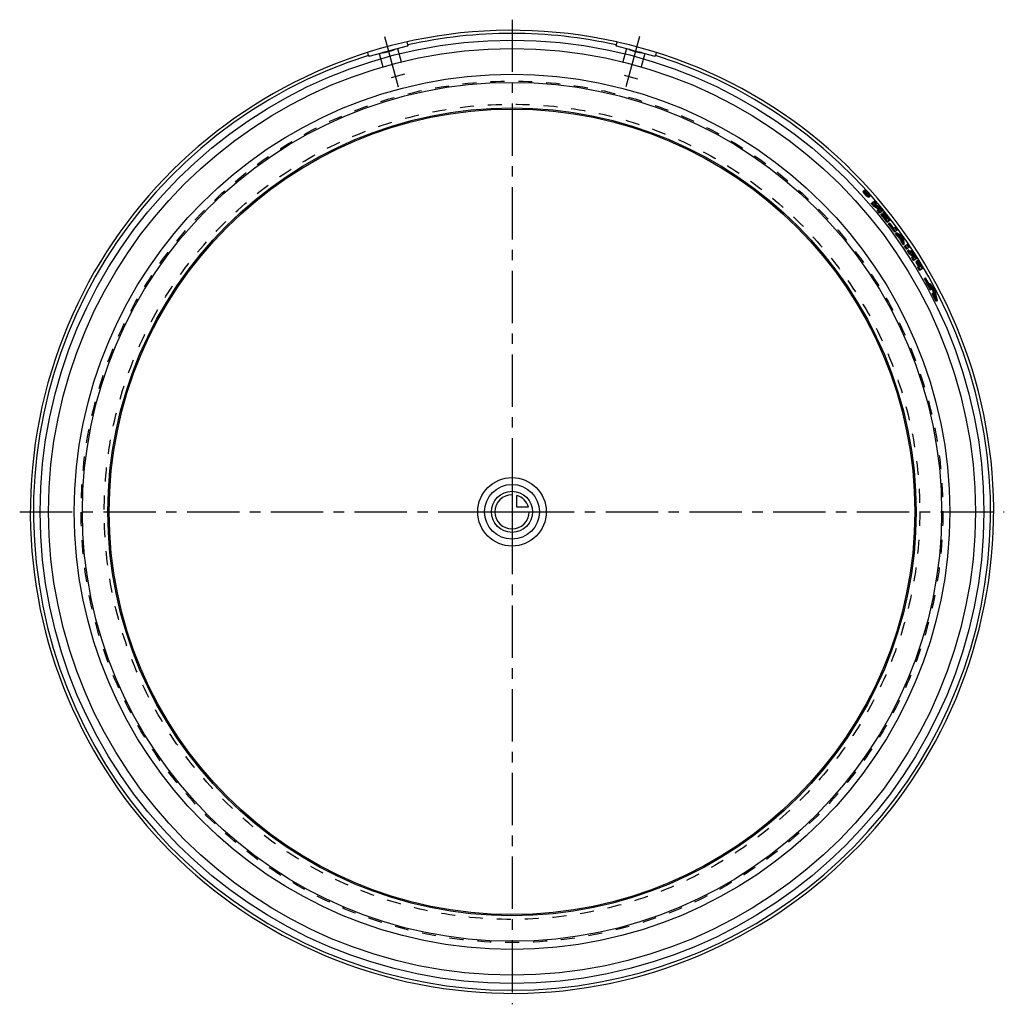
# Model space of a CAD drawing. Header units: millimetres. Extents: x 270 to 730, y 270 to 730.
import ezdxf

# ---------------------------------------------------------------- set-up
doc = ezdxf.new("R2010")
doc.units = ezdxf.units.MM
doc.header["$LTSCALE"] = 65.185185
doc.linetypes.add('CENTER', pattern=[0.6, 0.375, -0.075, 0.075, -0.075])
doc.linetypes.add('HIDDEN', pattern=[0.2, 0.1, -0.1])
for name, color, linetype in [('ACHSEN_S', 7, 'CONTINUOUS'), ('DEFAULT_2', 8, 'HIDDEN'), ('KONST.EL_MIT_GEO', 7, 'CONTINUOUS'), ('KURVEN', 7, 'CONTINUOUS')]:
    doc.layers.add(name, color=color, linetype=linetype)

msp = doc.modelspace()

# ---------------------------------------------------------------- linework, layer by layer
at = {"layer": 'ACHSEN_S', "color": 2, "linetype": 'CENTER'}
for p, q in [((500, 729.74), (500, 269.58)), ((270, 499.74), (730, 499.74))]:
    msp.add_line(p, q, dxfattribs=at)
at = {"layer": 'DEFAULT_2', "color": 8, "linetype": 'HIDDEN'}
for p, q in [((664.64, 649.92), (664.11, 649.43)), ((664.93, 649.61), (664.4, 649.12)), ((665.66, 648.94), (665.11, 648.43)), ((665.43, 648.8), (664.92, 648.32)), ((664.92, 648.32), (665.18, 648.28)), ((665.11, 648.11), (664.92, 648.32)), ((665.62, 648.58), (665.11, 648.11)), ((665.35, 648.07), (665.11, 648.11)), ((665.69, 648.75), (665.18, 648.28)), ((665.85, 648.73), (665.31, 648.22)), ((665.33, 647.87), (666.06, 648.54)), ((665.53, 647.66), (665.33, 647.87)), ((666, 648.68), (665.35, 648.07)), ((665.44, 647.97), (665.35, 648.07)), ((665.38, 648.1), (665.48, 648)), ((665.69, 648.75), (665.43, 648.8)), ((665.43, 648.8), (665.62, 648.58)), ((665.55, 648.07), (665.46, 648.17)), ((666.29, 648.36), (665.53, 647.66)), ((665.62, 648.58), (665.68, 648.57)), ((665.68, 648.57), (665.82, 648.55)), ((665.82, 648.55), (665.86, 648.54)), ((665.84, 648.34), (666.03, 648.13)), ((665.86, 648.54), (665.95, 648.44)), ((665.99, 648.47), (665.89, 648.58)), ((665.97, 648.64), (666.06, 648.54)), ((666.29, 648.36), (666, 648.68)), ((666.82, 647.5), (666.32, 647.05)), ((667.1, 647.18), (666.6, 646.73)), ((667.84, 643.87), (669.3, 645.15)), ((670.4, 643.86), (668.95, 642.6)), ((670.68, 640.58), (672.12, 641.79)), ((671.13, 640.95), (671.31, 640.74)), ((671.31, 640.74), (671.48, 640.52)), ((671.54, 641.55), (671.7, 641.44)), ((673.2, 640.48), (671.76, 639.28)), ((673.07, 639.27), (673.74, 639.82)), ((672.29, 638.63), (672.96, 639.18)), ((672.86, 638.74), (673.52, 639.28)), ((673.88, 638.36), (674.18, 637.99)), ((674.46, 636.42), (675.44, 637.2)), ((674.66, 636.57), (674.71, 636.49)), ((676.72, 636.04), (675.28, 634.91)), ((675.79, 634.25), (676.44, 634.75)), ((677.9, 631.97), (679.11, 632.88)), ((680.12, 631.51), (678.67, 630.44)), ((679.57, 630.05), (679.17, 629.76)), ((680.61, 628.61), (680.2, 628.32)), ((681, 628.42), (680.6, 628.13)), ((681.56, 628.14), (681.16, 627.86)), ((682.04, 628.84), (681.64, 628.55)), ((682.06, 627.89), (681.66, 627.61)), ((682.13, 627.34), (681.72, 627.05)), ((682.2, 626.72), (681.8, 626.43)), ((682.25, 626.28), (681.85, 626)), ((682.12, 627.43), (682.13, 627.34)), ((682.2, 626.72), (682.21, 626.64)), ((682.21, 626.64), (682.24, 626.35)), ((682.24, 626.35), (682.25, 626.28)), ((682.95, 627.56), (682.54, 627.27)), ((683.26, 624.82), (682.85, 624.54)), ((683.32, 623.84), (684.81, 624.85)), ((685.76, 623.44), (684.26, 622.44)), ((685.14, 622.01), (684.72, 621.74)), ((686.47, 621.64), (686.05, 621.36)), ((686.16, 620.45), (685.74, 620.18)), ((686.58, 620.95), (686.16, 620.68)), ((686.16, 620.45), (686.35, 620.31)), ((686.35, 620.31), (686.74, 620.03)), ((686.74, 620.03), (687.12, 619.74)), ((686.77, 618.57), (688.05, 619.38)), ((687.31, 619.59), (686.89, 619.32)), ((687.39, 620.22), (686.96, 619.95)), ((687.12, 619.74), (687.31, 619.59)), ((688.05, 619.93), (687.19, 619.39)), ((689.21, 618.09), (687.66, 617.14)), ((688.68, 616.44), (689.37, 616.87)), ((688.96, 616.95), (689.65, 617.37)), ((689.55, 614.02), (690.88, 614.81)), ((692, 613.5), (690.41, 612.57)), ((693.2, 609), (692.69, 608.72)), ((693.51, 608.62), (692.85, 608.25)), ((695.24, 606.35), (694.7, 606.06)), ((695.33, 606.3), (694.78, 606.01)), ((695.62, 605.55), (695.06, 605.26)), ((695.88, 604.29), (695.16, 603.92)), ((695.46, 603.52), (696.04, 603.82)), ((697.17, 604.2), (696.59, 603.9)), ((697.19, 603.76), (696.6, 603.46)), ((697.55, 603.49), (696.96, 603.19)), ((696.96, 602.07), (696.35, 601.77)), ((697.26, 601.67), (696.49, 601.29)), ((698.16, 599.91), (697.52, 599.6)), ((698.44, 598.96), (697.79, 598.64)), ((698, 599.84), (698.22, 599.4)), ((698.05, 600.34), (698.16, 599.91)), ((698.74, 598.66), (698.08, 598.35)), ((698.08, 598.24), (698.74, 598.56)), ((698.22, 599.4), (698.44, 598.96))]:
    msp.add_line(p, q, dxfattribs=at)
for centre, radius, start, end in [((672.73, 654.78), 9.58, 218.0518, 219.7075), ((673.46, 655.38), 10.52, 219.6931, 220.5387), ((673.81, 655.68), 10.99, 220.536, 221.2014), ((518.56, 512.49), 200.02, 42.605, 42.7263), ((673.95, 655.81), 11.17, 221.1992, 222.6509), ((673.6, 655.48), 10.69, 222.6432, 223.9353), ((672.9, 654.8), 9.72, 223.9289, 225.4782), ((660.27, 643.53), 7.78, 39.5449, 42.7083), ((671.86, 653.74), 8.23, 225.461, 227.231), ((670.53, 652.3), 6.27, 227.206, 229.3073), ((662.97, 645.59), 4.37, 33.5569, 35.8786), ((668.6, 649.98), 3.25, 232.0305, 233.5439), ((500.62, 500.16), 221.12, 40.239, 40.6767), ((518.56, 512.49), 200.17, 40.8641, 41.3492), ((500.62, 500.16), 222.43, 40.2426, 40.6806), ((518.56, 512.49), 198.86, 40.8641, 41.3492), ((562.54, 481.72), 192.89, 55.6957, 56.5182), ((562.53, 481.69), 193.46, 55.6544, 56.4767), ((550.61, 467.59), 211.86, 55.1955, 55.8919), ((550.57, 467.53), 212.47, 55.103, 55.8518), ((518.56, 512.49), 198.86, 39.612, 40.0972), ((500.62, 500.16), 221.12, 39.1095, 39.4013), ((518.56, 512.49), 200.17, 39.612, 40.0972), ((500.62, 500.16), 222.43, 39.1124, 39.5503), ((500.62, 500.16), 222.13, 38.0903, 38.8929), ((500.61, 500.16), 222.43, 37.653, 38.8935), ((518.56, 512.49), 198.86, 37.9947, 39.3694), ((518.56, 512.49), 199.16, 38.4799, 39.3694), ((500.62, 500.16), 221.12, 38.0885, 38.8907), ((518.56, 512.49), 199.37, 38.4799, 39.2885), ((500.62, 500.16), 221.42, 38.089, 38.8913), ((518.56, 512.49), 199.87, 38.4799, 39.3694), ((518.56, 512.49), 199.66, 38.4799, 39.2885), ((518.56, 512.49), 200.17, 37.9947, 39.3694), ((500.62, 500.16), 221.63, 38.5757, 38.8188), ((500.62, 500.16), 221.92, 38.0899, 38.8195), ((500.62, 500.16), 221.63, 38.0894, 38.4541), ((500.62, 500.16), 221.12, 37.651, 38.0642), ((518.56, 512.49), 198.86, 36.3775, 37.7522), ((518.56, 512.49), 199.16, 36.8627, 37.7522), ((500, 499.74), 221.87, 36.187, 37.4223), ((500, 499.74), 222.17, 36.6233, 37.4227), ((518.56, 512.49), 200.17, 36.3775, 36.8627), ((500, 499.74), 223.18, 36.1881, 36.6244), ((518.56, 512.49), 198.86, 35.6248, 36.1349), ((599.37, 462.8), 185.04, 63.6035, 64.4556), ((500, 499.74), 221.87, 35.5106, 35.969), ((593.65, 451.76), 197.92, 63.4732, 64.2707), ((599.17, 462.57), 184.5, 63.8092, 63.946), ((518.56, 512.49), 199.07, 34.9156, 35.5131), ((593.48, 451.55), 197.34, 63.6725, 63.8005), ((500, 499.74), 222.08, 34.8735, 35.4104), ((518.56, 512.49), 199.37, 35.0732, 35.3555), ((598.93, 462.1), 185.03, 63.4435, 63.6162), ((500, 499.74), 222.38, 35.0152, 35.2688), ((593.24, 451.06), 197.88, 63.3301, 63.4918), ((518.56, 512.49), 200.17, 34.9901, 35.4386), ((498, 605.1), 185.03, 6.8125, 6.9852), ((498.52, 605.17), 184.5, 6.4827, 6.6195), ((518.56, 512.49), 198.86, 34.2938, 34.8039), ((500, 499.74), 223.18, 34.9406, 35.344), ((485.69, 603.82), 197.84, 6.8548, 6.9897), ((500, 499.74), 221.87, 34.3147, 34.7731), ((498.81, 605.28), 185.04, 5.973, 6.8252), ((486.5, 603.97), 197.86, 6.0479, 6.8465), ((518.56, 512.49), 198.86, 33.566, 34.0512), ((500, 499.74), 221.87, 33.6608, 34.0968), ((518.56, 512.49), 200.17, 33.566, 34.0512), ((518.56, 512.49), 198.86, 32.7881, 33.3234), ((573.16, 468.71), 189.38, 53.3659, 53.9053), ((500, 499.74), 223.18, 33.6603, 34.0965), ((500, 499.74), 221.87, 32.9618, 33.4428), ((564.19, 455.79), 205.57, 53.4614, 53.9599), ((572.78, 468.26), 189.32, 52.9359, 53.37), ((518.56, 512.49), 198.86, 31.7507, 32.2358), ((518.56, 512.49), 199.37, 32.2358, 32.4016), ((518.56, 512.49), 199.66, 32.2358, 32.3701), ((500, 499.74), 221.87, 32.0296, 32.4656), ((500, 499.74), 222.38, 32.465, 32.614), ((518.56, 512.49), 199.87, 32.2358, 32.3701), ((500, 499.74), 222.67, 32.4647, 32.5854), ((518.56, 512.49), 200.17, 31.7507, 32.3701), ((500, 499.74), 222.88, 32.4645, 32.5852), ((500, 499.74), 223.18, 32.028, 32.5849), ((518.56, 512.49), 199.87, 30.6995, 31.5081), ((500, 499.74), 222.38, 31.084, 31.7382), ((518.56, 512.49), 200.17, 30.2143, 31.5081), ((500, 499.74), 222.67, 31.0835, 31.7378), ((500, 499.74), 222.88, 31.0831, 31.8102), ((500, 499.74), 223.17, 30.6463, 31.8098), ((518.56, 512.49), 199.37, 30.6995, 31.4272), ((518.56, 512.49), 199.66, 30.6995, 31.4272), ((518.56, 512.49), 198.86, 30.2143, 30.6995), ((500, 499.74), 221.87, 30.6488, 31.0849), ((518.56, 512.49), 198.86, 27.3706, 28.7857), ((518.56, 512.49), 199.04, 27.3706, 28.7857), ((500.62, 500.16), 221.12, 28.0705, 29.3472), ((500.61, 500.16), 221.3, 28.07, 29.3468), ((547.75, 477.74), 195.12, 40.287, 41.1013), ((547.65, 477.66), 194.96, 40.1841, 40.8812), ((535.41, 463.96), 214.09, 40.9231, 41.6695), ((535.33, 463.89), 213.92, 40.8309, 41.47), ((507.56, 556.52), 194.78, 12.7771, 13.9429), ((507.75, 556.57), 194.87, 12.3794, 13.8402), ((489.1, 549.27), 215.1, 14.0873, 14.6742), ((489.45, 549.35), 215.03, 13.2578, 14.582), ((518.56, 512.49), 198.86, 25.6725, 26.5216), ((518.56, 512.49), 199.04, 25.9549, 26.5216), ((500.62, 500.16), 221.12, 26.7929, 27.3043), ((500.62, 500.16), 221.3, 26.7922, 27.3037), ((489.46, 549.36), 214.73, 13.7347, 14.0872)]:
    msp.add_arc(centre, radius, start, end, dxfattribs=at)
for points, knots in [([(666.6, 646.73), (666.56, 646.69), (666.32, 646.79), (666.03, 647), (665.59, 647.39), (665.12, 647.87), (664.69, 648.37), (664.34, 648.84), (664.15, 649.14), (664.07, 649.39), (664.11, 649.43)], [0, 0, 0, 0, 0.049052, 0.15688, 0.314632, 0.5, 0.685368, 0.84312, 0.950948, 1, 1, 1, 1]), ([(664.11, 649.43), (664.16, 649.47), (664.4, 649.38), (664.69, 649.17), (665.14, 648.78), (665.6, 648.31), (666.04, 647.81), (666.39, 647.33), (666.57, 647.02), (666.65, 646.78), (666.6, 646.73)], [0, 0, 0, 0, 0.049053, 0.156989, 0.314777, 0.5, 0.685223, 0.843011, 0.950947, 1, 1, 1, 1]), ([(666.32, 647.05), (666.28, 647.02), (666.1, 647.09), (665.88, 647.26), (665.54, 647.55), (665.18, 647.92), (664.84, 648.3), (664.57, 648.67), (664.43, 648.9), (664.37, 649.09), (664.4, 649.12)], [0, 0, 0, 0, 0.049052, 0.156893, 0.314649, 0.5, 0.685351, 0.843107, 0.950948, 1, 1, 1, 1]), ([(664.4, 649.12), (664.44, 649.15), (664.62, 649.08), (664.85, 648.92), (665.19, 648.62), (665.55, 648.26), (665.88, 647.87), (666.15, 647.51), (666.29, 647.27), (666.35, 647.08), (666.32, 647.05)], [0, 0, 0, 0, 0.049053, 0.156976, 0.31476, 0.5, 0.68524, 0.843024, 0.950947, 1, 1, 1, 1]), ([(664.64, 649.92), (664.6, 649.89), (664.65, 649.69), (664.72, 649.57), (664.77, 649.47)], [0, 0, 0, 0, 0.321315, 1, 1, 1, 1]), ([(667.1, 647.18), (667.15, 647.23), (667.07, 647.47), (666.89, 647.79), (666.54, 648.27), (666.11, 648.78), (665.66, 649.26), (665.21, 649.65), (664.92, 649.87), (664.68, 649.97), (664.64, 649.92)], [0, 0, 0, 0, 0.049433, 0.157819, 0.315847, 0.500934, 0.685821, 0.843355, 0.951227, 1, 1, 1, 1]), ([(664.77, 649.47), (664.8, 649.43), (664.93, 649.22), (665.07, 649.03), (665.19, 648.88)], [0, 0, 0, 0, 0.215376, 1, 1, 1, 1]), ([(666.82, 647.5), (666.78, 647.47), (666.6, 647.55), (666.38, 647.72), (666.04, 648.02), (665.69, 648.39), (665.36, 648.78), (665.09, 649.15), (664.95, 649.39), (664.89, 649.58), (664.93, 649.61)], [0, 0, 0, 0, 0.048791, 0.156494, 0.313955, 0.498946, 0.684188, 0.842245, 0.950545, 1, 1, 1, 1]), ([(664.93, 649.61), (664.96, 649.64), (665.13, 649.57), (665.23, 649.5), (665.3, 649.44)], [0, 0, 0, 0, 0.314199, 1, 1, 1, 1]), ([(665.3, 649.44), (665.36, 649.4), (665.6, 649.21), (665.82, 648.98), (665.98, 648.8)], [0, 0, 0, 0, 0.2127, 1, 1, 1, 1]), ([(665.63, 648.91), (665.62, 648.9), (665.62, 648.89), (665.62, 648.88), (665.62, 648.88)], [0, 0, 0, 0, 0.398677, 1, 1, 1, 1]), ([(665.62, 648.88), (665.63, 648.87), (665.64, 648.83), (665.67, 648.79), (665.69, 648.75)], [0, 0, 0, 0, 0.177108, 1, 1, 1, 1]), ([(666, 648.68), (665.94, 648.75), (665.84, 648.85), (665.73, 648.92), (665.67, 648.95), (665.66, 648.94)], [0, 0, 0, 0, 0.678299, 0.897663, 1, 1, 1, 1]), ([(665.18, 648.28), (665.16, 648.31), (665.13, 648.35), (665.1, 648.42), (665.11, 648.43)], [0, 0, 0, 0, 0.692034, 1, 1, 1, 1]), ([(665.15, 648.46), (665.16, 648.47), (665.22, 648.45), (665.32, 648.37), (665.42, 648.28), (665.49, 648.2)], [0, 0, 0, 0, 0.102643, 0.322003, 1, 1, 1, 1]), ([(665.38, 648.1), (665.37, 648.12), (665.35, 648.15), (665.32, 648.17), (665.31, 648.21), (665.32, 648.2), (665.33, 648.19)], [0, 0, 0, 0, 0.350839, 0.799555, 0.874027, 1, 1, 1, 1]), ([(665.34, 648.26), (665.34, 648.26), (665.39, 648.25), (665.41, 648.22), (665.43, 648.19)], [0, 0, 0, 0, 0.096355, 1, 1, 1, 1]), ([(665.89, 648.58), (665.87, 648.6), (665.85, 648.63), (665.81, 648.69), (665.82, 648.7)], [0, 0, 0, 0, 0.680295, 1, 1, 1, 1]), ([(665.85, 648.73), (665.86, 648.74), (665.91, 648.69), (665.94, 648.67), (665.97, 648.64)], [0, 0, 0, 0, 0.318073, 1, 1, 1, 1]), ([(666.67, 647.36), (666.71, 647.33), (666.82, 647.26), (666.95, 647.17), (667.05, 647.17)], [0, 0, 0, 0, 0.342519, 1, 1, 1, 1]), ([(666.76, 647.77), (666.79, 647.71), (666.83, 647.64), (666.84, 647.52), (666.82, 647.5)], [0, 0, 0, 0, 0.665653, 1, 1, 1, 1]), ([(667.05, 647.17), (667.06, 647.17), (667.08, 647.17), (667.09, 647.18), (667.1, 647.18)], [0, 0, 0, 0, 0.540981, 1, 1, 1, 1]), ([(686.16, 620.68), (686.1, 620.83), (686.02, 621.02), (685.99, 621.32), (686.05, 621.36)], [0, 0, 0, 0, 0.688979, 1, 1, 1, 1]), ([(686.05, 621.36), (686.12, 621.4), (686.39, 621.24), (686.7, 620.91), (687.16, 620.35), (687.46, 619.9), (687.62, 619.66)], [0, 0, 0, 0, 0.096263, 0.314, 0.630092, 1, 1, 1, 1]), ([(686.47, 621.64), (686.41, 621.6), (686.44, 621.29), (686.52, 621.1), (686.58, 620.95)], [0, 0, 0, 0, 0.310853, 1, 1, 1, 1]), ([(688.05, 619.93), (687.89, 620.17), (687.59, 620.62), (687.12, 621.19), (686.81, 621.51), (686.54, 621.68), (686.47, 621.64)], [0, 0, 0, 0, 0.369271, 0.68537, 0.903481, 1, 1, 1, 1]), ([(687.19, 619.39), (687.12, 619.51), (687.02, 619.68), (686.96, 619.86), (686.95, 619.94), (686.96, 619.95)], [0, 0, 0, 0, 0.691081, 0.902842, 1, 1, 1, 1]), ([(686.96, 619.95), (686.98, 619.96), (687.05, 619.91), (687.18, 619.78), (687.3, 619.62), (687.37, 619.5)], [0, 0, 0, 0, 0.096922, 0.317479, 1, 1, 1, 1]), ([(687.62, 619.66), (687.54, 619.78), (687.45, 619.95), (687.38, 620.13), (687.37, 620.21), (687.39, 620.22)], [0, 0, 0, 0, 0.692323, 0.905318, 1, 1, 1, 1]), ([(687.39, 620.22), (687.41, 620.23), (687.48, 620.18), (687.6, 620.05), (687.72, 619.89), (687.8, 619.77)], [0, 0, 0, 0, 0.097552, 0.316767, 1, 1, 1, 1]), ([(692.85, 608.25), (692.79, 608.35), (692.72, 608.5), (692.68, 608.65), (692.67, 608.71), (692.69, 608.72)], [0, 0, 0, 0, 0.691579, 0.902927, 1, 1, 1, 1]), ([(692.69, 608.72), (692.7, 608.73), (692.76, 608.69), (692.85, 608.57), (692.94, 608.44), (693, 608.33)], [0, 0, 0, 0, 0.096811, 0.316932, 1, 1, 1, 1]), ([(693.2, 609), (693.19, 609), (693.19, 608.93), (693.24, 608.78), (693.31, 608.64), (693.36, 608.54)], [0, 0, 0, 0, 0.094366, 0.306927, 1, 1, 1, 1]), ([(693.51, 608.62), (693.46, 608.72), (693.37, 608.85), (693.27, 608.97), (693.22, 609.01), (693.2, 609)], [0, 0, 0, 0, 0.683227, 0.901997, 1, 1, 1, 1]), ([(695.06, 605.26), (694.94, 605.4), (694.8, 605.66), (694.71, 605.89), (694.67, 606.05), (694.7, 606.06)], [0, 0, 0, 0, 0.619971, 0.890027, 1, 1, 1, 1]), ([(694.7, 606.06), (694.7, 606.07), (694.74, 606.06), (694.76, 606.03), (694.78, 606.01)], [0, 0, 0, 0, 0.13808, 1, 1, 1, 1]), ([(695.46, 603.52), (695.44, 603.52), (695.39, 603.56), (695.3, 603.68), (695.21, 603.82), (695.16, 603.92)], [0, 0, 0, 0, 0.096821, 0.316874, 1, 1, 1, 1]), ([(695.24, 606.35), (695.22, 606.34), (695.26, 606.19), (695.36, 605.95), (695.49, 605.69), (695.62, 605.55)], [0, 0, 0, 0, 0.109388, 0.379502, 1, 1, 1, 1]), ([(695.33, 606.3), (695.32, 606.31), (695.3, 606.33), (695.26, 606.36), (695.24, 606.35)], [0, 0, 0, 0, 0.392876, 1, 1, 1, 1]), ([(695.31, 604), (695.37, 603.89), (695.43, 603.75), (695.47, 603.6), (695.47, 603.53), (695.46, 603.52)], [0, 0, 0, 0, 0.691511, 0.90293, 1, 1, 1, 1]), ([(695.73, 604.21), (695.78, 604.11), (695.87, 603.98), (695.97, 603.85), (696.02, 603.81), (696.04, 603.82)], [0, 0, 0, 0, 0.683094, 0.901894, 1, 1, 1, 1]), ([(696.04, 603.82), (696.05, 603.83), (696.05, 603.89), (696, 604.04), (695.94, 604.19), (695.88, 604.29)], [0, 0, 0, 0, 0.094284, 0.306883, 1, 1, 1, 1]), ([(697.55, 603.49), (697.51, 603.62), (697.4, 603.86), (697.26, 604.1), (697.17, 604.2)], [0, 0, 0, 0, 0.499456, 1, 1, 1, 1]), ([(696.49, 601.29), (696.44, 601.4), (696.38, 601.54), (696.34, 601.69), (696.34, 601.76), (696.35, 601.77)], [0, 0, 0, 0, 0.691579, 0.902927, 1, 1, 1, 1]), ([(696.35, 601.77), (696.37, 601.77), (696.42, 601.73), (696.51, 601.61), (696.6, 601.47), (696.65, 601.37)], [0, 0, 0, 0, 0.096811, 0.316932, 1, 1, 1, 1]), ([(696.96, 602.07), (696.94, 602.06), (696.94, 602), (696.99, 601.85), (697.05, 601.7), (697.1, 601.6)], [0, 0, 0, 0, 0.094253, 0.306784, 1, 1, 1, 1]), ([(697.26, 601.67), (697.21, 601.78), (697.12, 601.91), (697.03, 602.04), (696.97, 602.08), (696.96, 602.07)], [0, 0, 0, 0, 0.682954, 0.90185, 1, 1, 1, 1]), ([(698.08, 598.24), (698.06, 598.23), (698.01, 598.28), (697.92, 598.4), (697.84, 598.54), (697.79, 598.64)], [0, 0, 0, 0, 0.095879, 0.31347, 1, 1, 1, 1]), ([(698.08, 598.35), (698.09, 598.34), (698.09, 598.3), (698.1, 598.25), (698.08, 598.24)], [0, 0, 0, 0, 0.388693, 1, 1, 1, 1]), ([(698.44, 598.96), (698.5, 598.85), (698.58, 598.72), (698.67, 598.59), (698.72, 598.55), (698.74, 598.56)], [0, 0, 0, 0, 0.685349, 0.903543, 1, 1, 1, 1]), ([(698.74, 598.56), (698.74, 598.56), (698.77, 598.59), (698.75, 598.63), (698.74, 598.66)], [0, 0, 0, 0, 0.134874, 1, 1, 1, 1])]:
    msp.add_open_spline(points, degree=3, knots=knots, dxfattribs=at)
for points in [[(666.27, 648.48), (666.35, 648.38), (666.44, 648.27), (666.52, 648.16)], [(666.44, 647.55), (666.49, 647.5), (666.55, 647.46), (666.6, 647.41)], [(666.62, 648.01), (666.64, 647.97), (666.67, 647.93), (666.7, 647.88)], [(666.7, 647.88), (666.72, 647.85), (666.74, 647.81), (666.76, 647.77)], [(696.59, 603.9), (696.68, 603.8), (696.81, 603.56), (696.93, 603.32), (696.96, 603.19)]]:
    msp.add_open_spline(points, degree=3, dxfattribs=at)
at = {"layer": 'KONST.EL_MIT_GEO', "color": 2, "linetype": 'CENTER'}
for p, q in [((440.47, 721.9), (446.79, 698.33)), ((559.53, 721.9), (553.21, 698.33))]:
    msp.add_line(p, q, dxfattribs=at)
at = {"layer": 'KONST.EL_MIT_GEO', "color": 7, "linetype": 'Continuous'}
for p, q in [((451.37, 717.94), (450.99, 719.34)), ((549.01, 719.34), (548.63, 717.94)), ((433.01, 713.03), (432.64, 714.42)), ((433.33, 712.74), (439.14, 714.3)), ((440.66, 714.7), (451.24, 717.54)), ((548.76, 717.54), (554.58, 715.98)), ((556.09, 715.57), (566.67, 712.74)), ((567.36, 714.42), (566.99, 713.03))]:
    msp.add_line(p, q, dxfattribs=at)
at = {"layer": 'KONST.EL_MIT_GEO', "color": 8, "linetype": 'HIDDEN'}
for p, q in [((451.37, 717.94), (451.46, 717.6)), ((548.63, 717.94), (548.54, 717.6)), ((437.98, 713.99), (441.19, 702.01)), ((439.14, 714.3), (440.66, 714.7)), ((446.58, 716.29), (449.79, 704.31)), ((451.24, 717.54), (451.46, 717.6)), ((548.54, 717.6), (548.76, 717.54)), ((553.42, 716.29), (550.21, 704.31)), ((554.58, 715.98), (556.09, 715.57)), ((562.02, 713.99), (558.81, 702.01)), ((433.01, 713.03), (433.11, 712.68)), ((433.11, 712.68), (433.33, 712.74)), ((566.67, 712.74), (566.89, 712.68)), ((566.99, 713.03), (566.89, 712.68)), ((449.79, 704.31), (441.19, 702.01)), ((558.81, 702.01), (550.21, 704.31))]:
    msp.add_line(p, q, dxfattribs=at)
at = {"layer": 'KONST.EL_MIT_GEO', "color": 7, "linetype": 'Continuous'}
for radius in [220.44, 216.5, 204.5, 200.7, 188.8, 188.2]:
    msp.add_circle((500, 499.74), radius, dxfattribs=at)
at = {"layer": 'KONST.EL_MIT_GEO', "color": 8, "linetype": 'HIDDEN'}
for radius in [201.3, 190.5]:
    msp.add_circle((500, 499.74), radius, dxfattribs=at)
at = {"layer": 'KONST.EL_MIT_GEO', "color": 7, "linetype": 'Continuous'}
for radius, start, end in [(225, 77.4199, 77.3762), (223.56, 77.4355, 102.5645), (223.56, 107.4355, 72.5645)]:
    msp.add_arc((500, 499.74), radius, start, end, dxfattribs=at)
at = {"layer": 'KONST.EL_MIT_GEO', "color": 8, "linetype": 'HIDDEN'}
for centre, radius, start, end in [((451.08, 717.87), 0.298, 2.7525, 14.9748), ((451.04, 717.87), 0.339, 351.4609, 358.5798), ((548.92, 717.87), 0.298, 165.0257, 177.2619), ((548.96, 717.87), 0.339, 181.4325, 188.5477), ((500, 499.74), 225, 77.3762, 77.4199), ((437.65, 728.89), 14.67, 278.2362, 278.566), ((437.44, 730.26), 16.06, 278.5743, 279.483), ((437.15, 731.99), 17.81, 279.4771, 280.0208), ((436.89, 733.48), 19.32, 280.0208, 280.5813), ((436.64, 734.8), 20.67, 280.5794, 280.9897), ((436.38, 736.14), 22.03, 280.9914, 281.5789), ((436.13, 737.38), 23.3, 281.5767, 281.9511), ((435.89, 738.49), 24.43, 281.9522, 282.4995), ((435.25, 741.34), 27.35, 282.5215, 285.024), ((435.03, 742.2), 28.24, 285.0001, 285.8169), ((435.4, 740.93), 26.92, 285.8003, 287.4896), ((436.15, 738.54), 24.42, 287.5037, 288.0529), ((436.5, 737.47), 23.29, 288.0541, 288.4245), ((436.9, 736.26), 22.01, 288.4221, 289.0192), ((437.34, 734.97), 20.65, 289.021, 289.4181), ((437.79, 733.71), 19.31, 289.416, 289.9882), ((438.3, 732.3), 17.81, 289.9885, 290.5176), ((438.91, 730.67), 16.07, 290.5115, 291.4185), ((439.42, 729.38), 14.68, 291.4267, 291.7576), ((450.63, 718.04), 0.782, 327.083, 328.8388), ((450.82, 717.93), 0.569, 333.6568, 337.0181), ((450.89, 717.9), 0.493, 336.9931, 341.7152), ((450.95, 717.88), 0.426, 341.7184, 346.8308), ((451, 717.87), 0.378, 346.8497, 351.4917), ((549, 717.87), 0.378, 188.5168, 193.153), ((549.05, 717.88), 0.426, 193.1718, 198.2783), ((549.11, 717.9), 0.493, 198.2816, 203.0007), ((549.18, 717.93), 0.568, 202.9758, 206.3355), ((549.37, 718.04), 0.782, 211.1541, 212.9101), ((560.58, 729.38), 14.68, 248.2424, 248.5733), ((561.09, 730.67), 16.07, 248.5815, 249.4885), ((561.7, 732.3), 17.81, 249.4823, 250.0115), ((562.21, 733.71), 19.31, 250.0118, 250.584), ((562.66, 734.97), 20.65, 250.5819, 250.979), ((563.1, 736.26), 22.01, 250.9808, 251.5779), ((563.5, 737.47), 23.29, 251.5755, 251.9459), ((563.85, 738.54), 24.42, 251.9471, 252.4963), ((564.73, 741.34), 27.35, 252.5183, 255.0241), ((564.97, 742.2), 28.24, 255.0001, 255.8146), ((564.65, 740.92), 26.92, 255.7981, 257.4863), ((564.11, 738.49), 24.43, 257.5005, 258.0478), ((563.87, 737.38), 23.3, 258.0489, 258.4233), ((563.62, 736.14), 22.03, 258.4211, 259.0086), ((563.36, 734.8), 20.67, 259.0103, 259.4206), ((563.11, 733.48), 19.32, 259.4187, 259.9792), ((562.85, 731.99), 17.81, 259.9792, 260.5229), ((562.56, 730.26), 16.06, 260.517, 261.4257), ((562.35, 728.89), 14.67, 261.434, 261.7638), ((433.3, 713.1), 0.298, 195.0263, 207.3743), ((433.34, 713.12), 0.34, 211.5436, 218.719), ((433.37, 713.15), 0.379, 218.6862, 223.2977), ((433.4, 713.18), 0.427, 223.3173, 228.4343), ((433.45, 713.23), 0.495, 228.4366, 233.1304), ((433.49, 713.29), 0.571, 233.1052, 236.4279), ((566.51, 713.29), 0.57, 303.5845, 306.9046), ((566.55, 713.23), 0.495, 306.8794, 311.5684), ((566.6, 713.18), 0.427, 311.5708, 316.6782), ((566.63, 713.15), 0.38, 316.6976, 321.2999), ((566.66, 713.12), 0.34, 321.267, 328.4362), ((566.7, 713.1), 0.298, 332.6022, 344.973)]:
    msp.add_arc(centre, radius, start, end, dxfattribs=at)
at = {"layer": 'KONST.EL_MIT_GEO', "color": 7, "linetype": 'Continuous'}
for points, knots in [([(451.37, 717.94), (451.38, 717.91), (451.39, 717.77), (451.31, 717.63), (451.24, 717.54)], [0, 0, 0, 0, 0.21343, 1, 1, 1, 1]), ([(548.76, 717.54), (548.74, 717.57), (548.65, 717.69), (548.61, 717.85), (548.63, 717.94)], [0, 0, 0, 0, 0.306666, 1, 1, 1, 1]), ([(442.34, 714.92), (442.05, 714.84), (441, 714.58), (439.92, 714.37), (439.14, 714.3)], [0, 0, 0, 0, 0.278156, 1, 1, 1, 1]), ([(445.42, 715.98), (445.22, 715.88), (444.21, 715.46), (443.17, 715.14), (442.34, 714.92)], [0, 0, 0, 0, 0.211592, 1, 1, 1, 1]), ([(557.66, 714.92), (557.37, 715), (556.32, 715.3), (555.29, 715.65), (554.58, 715.98)], [0, 0, 0, 0, 0.278159, 1, 1, 1, 1]), ([(560.86, 714.3), (560.63, 714.32), (559.55, 714.46), (558.49, 714.7), (557.66, 714.92)], [0, 0, 0, 0, 0.211589, 1, 1, 1, 1]), ([(433.33, 712.74), (433.29, 712.76), (433.16, 712.82), (433.04, 712.93), (433.01, 713.03)], [0, 0, 0, 0, 0.306659, 1, 1, 1, 1]), ([(566.99, 713.03), (566.98, 713), (566.92, 712.86), (566.78, 712.78), (566.67, 712.74)], [0, 0, 0, 0, 0.213425, 1, 1, 1, 1])]:
    msp.add_open_spline(points, degree=3, knots=knots, dxfattribs=at)
at = {"layer": 'KONST.EL_MIT_GEO', "color": 8, "linetype": 'HIDDEN'}
for points, knots in [([(439.14, 714.3), (439.19, 714.3), (439.39, 714.32), (439.6, 714.35), (439.75, 714.37)], [0, 0, 0, 0, 0.234584, 1, 1, 1, 1]), ([(444.86, 715.74), (444.91, 715.76), (445.1, 715.84), (445.29, 715.92), (445.42, 715.98)], [0, 0, 0, 0, 0.264883, 1, 1, 1, 1]), ([(451.3, 717.63), (451.31, 717.64), (451.32, 717.66), (451.33, 717.67), (451.33, 717.68)], [0, 0, 0, 0, 0.508814, 1, 1, 1, 1]), ([(548.67, 717.68), (548.67, 717.67), (548.68, 717.66), (548.69, 717.64), (548.7, 717.63)], [0, 0, 0, 0, 0.491188, 1, 1, 1, 1]), ([(554.58, 715.98), (554.62, 715.96), (554.81, 715.88), (554.99, 715.8), (555.14, 715.74)], [0, 0, 0, 0, 0.234552, 1, 1, 1, 1]), ([(560.25, 714.37), (560.3, 714.36), (560.51, 714.33), (560.71, 714.31), (560.86, 714.3)], [0, 0, 0, 0, 0.264855, 1, 1, 1, 1]), ([(433.18, 712.82), (433.19, 712.81), (433.2, 712.8), (433.22, 712.79), (433.23, 712.79)], [0, 0, 0, 0, 0.491181, 1, 1, 1, 1]), ([(566.77, 712.79), (566.78, 712.79), (566.8, 712.8), (566.81, 712.81), (566.82, 712.82)], [0, 0, 0, 0, 0.508816, 1, 1, 1, 1])]:
    msp.add_open_spline(points, degree=3, knots=knots, dxfattribs=at)
for points in [[(451.24, 717.54), (451.26, 717.56), (451.27, 717.59), (451.29, 717.61)], [(548.71, 717.61), (548.73, 717.59), (548.74, 717.56), (548.76, 717.54)], [(433.25, 712.78), (433.28, 712.76), (433.3, 712.75), (433.33, 712.74)], [(566.67, 712.74), (566.7, 712.75), (566.73, 712.76), (566.75, 712.78)]]:
    msp.add_open_spline(points, degree=3, dxfattribs=at)
at = {"layer": 'KURVEN', "color": 40, "linetype": 'Continuous'}
for p, q in [((500, 515.74), (500, 483.74)), ((502.2, 501.94), (502.2, 507.43)), ((507.69, 501.94), (502.2, 501.94)), ((490.4, 499.74), (508, 499.74))]:
    msp.add_line(p, q, dxfattribs=at)
for radius in [16, 12.8, 9.6]:
    msp.add_circle((500, 499.74), radius, dxfattribs=at)
for start, end in [(90, 360), (15.962, 74.038)]:
    msp.add_arc((500, 499.74), 8, start, end, dxfattribs=at)

doc.saveas('drawing.dxf')
